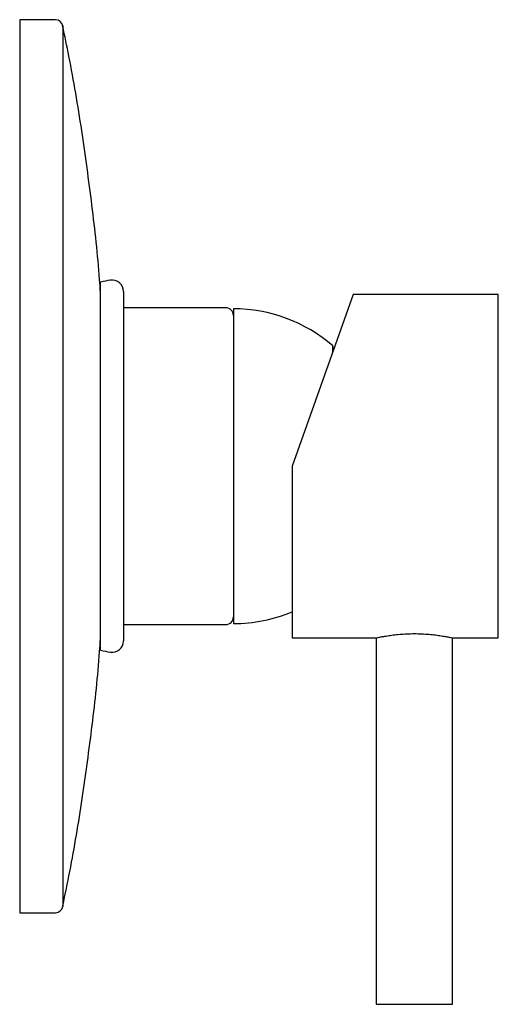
# Model space of a CAD drawing. Header units: millimetres. Extents: x 3940.72 to 3940.782, y 1800.333 to 1800.462.
import ezdxf

# ---------------------------------------------------------------- set-up
doc = ezdxf.new("R2010")
doc.units = ezdxf.units.MM
doc.layers.add('SANINDUSA', color=3, linetype='Continuous')

msp = doc.modelspace()

# ---------------------------------------------------------------- linework, layer by layer
at = {"layer": 'SANINDUSA'}
for p, q in [((3940.724399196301, 1800.461633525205), (3940.719714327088, 1800.461633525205)), ((3940.719714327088, 1800.461633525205), (3940.719714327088, 1800.344633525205)), ((3940.72537894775, 1800.460833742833), (3940.72537894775, 1800.345433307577)), ((3940.730314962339, 1800.379031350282), (3940.730314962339, 1800.427235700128)), ((3940.763414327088, 1800.425633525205), (3940.755414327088, 1800.403133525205)), ((3940.782414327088, 1800.425633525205), (3940.763414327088, 1800.425633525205)), ((3940.782414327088, 1800.380633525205), (3940.782414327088, 1800.425633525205)), ((3940.746714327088, 1800.423883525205), (3940.733247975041, 1800.423883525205)), ((3940.747714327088, 1800.423758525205), (3940.747714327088, 1800.382508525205)), ((3940.747714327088, 1800.422883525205), (3940.747714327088, 1800.403133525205)), ((3940.760717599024, 1800.418048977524), (3940.760717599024, 1800.418896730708)), ((3940.760769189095, 1800.418194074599), (3940.760769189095, 1800.418783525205)), ((3940.755414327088, 1800.403133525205), (3940.755414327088, 1800.380633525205)), ((3940.733247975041, 1800.382383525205), (3940.746714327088, 1800.382383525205)), ((3940.755414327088, 1800.380633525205), (3940.766414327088, 1800.380633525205)), ((3940.766414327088, 1800.380633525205), (3940.766414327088, 1800.332633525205)), ((3940.776414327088, 1800.380633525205), (3940.782414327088, 1800.380633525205)), ((3940.776414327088, 1800.332633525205), (3940.776414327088, 1800.380633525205)), ((3940.719714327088, 1800.344633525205), (3940.724399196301, 1800.344633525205)), ((3940.766414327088, 1800.332633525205), (3940.771414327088, 1800.332633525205)), ((3940.771414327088, 1800.332633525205), (3940.776414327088, 1800.332633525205))]:
    msp.add_line(p, q, dxfattribs=at)
for centre, radius, start, end in [((3940.724399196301, 1800.460633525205), 0.001000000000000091, 11.54968560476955, 90), ((3940.73331496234, 1800.416123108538), 0.01151041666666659, 98.61788116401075, 105.1076541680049), ((3940.731814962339, 1800.426020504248), 0.001499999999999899, 0, 98.61788116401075), ((3940.746714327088, 1800.422883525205), 0.001, 0, 90), ((3940.747714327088, 1800.403938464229), 0.01982006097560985, 48.99945617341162, 90), ((3940.760619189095, 1800.418783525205), 0.0001500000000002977, 0, 48.99945617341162), ((3940.746714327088, 1800.383383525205), 0.001, 270, 0), ((3940.747714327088, 1800.402328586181), 0.01982006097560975, 270, 292.8609032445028), ((3940.731814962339, 1800.380246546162), 0.001500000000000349, 261.3821188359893, 0), ((3940.73331496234, 1800.390143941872), 0.01151041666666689, 254.892345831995, 261.3821188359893), ((3940.724399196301, 1800.345633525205), 0.001000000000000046, 270, 348.4503143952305)]:
    msp.add_arc(centre, radius, start, end, dxfattribs=at)
for points, knots in [([(3940.730291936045, 1800.425870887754), (3940.730254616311, 1800.426438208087), (3940.730002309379, 1800.4302736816), (3940.72921514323, 1800.437362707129), (3940.727885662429, 1800.447127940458), (3940.72658332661, 1800.454956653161), (3940.725618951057, 1800.459503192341), (3940.725338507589, 1800.460825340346)], [0, 0, 0, 0, 0.04827863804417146, 0.326396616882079, 0.6053455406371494, 0.8852332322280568, 1, 1, 1, 1]), ([(3940.73331496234, 1800.426020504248), (3940.73331496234, 1800.42601959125), (3940.73331496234, 1800.426017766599), (3940.73331496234, 1800.426003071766), (3940.73331496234, 1800.425979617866), (3940.73331496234, 1800.425946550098), (3940.73331496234, 1800.425904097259), (3940.73331496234, 1800.425852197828), (3940.73331496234, 1800.425790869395), (3940.73331496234, 1800.425720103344), (3940.73331496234, 1800.42553949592), (3940.73331496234, 1800.425164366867), (3940.73331496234, 1800.424436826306), (3940.73331496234, 1800.423490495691), (3940.73331496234, 1800.422314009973), (3940.73331496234, 1800.420930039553), (3940.73331496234, 1800.419345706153), (3940.73331496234, 1800.417590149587), (3940.73331496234, 1800.415692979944), (3940.73331496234, 1800.413679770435), (3940.73331496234, 1800.411600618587), (3940.73331496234, 1800.409467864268), (3940.73331496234, 1800.406667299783), (3940.73331496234, 1800.403133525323), (3940.73331496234, 1800.399599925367), (3940.73331496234, 1800.396799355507), (3940.73331496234, 1800.394666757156), (3940.73331496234, 1800.392587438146), (3940.73331496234, 1800.390574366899), (3940.73331496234, 1800.388677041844), (3940.73331496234, 1800.386921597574), (3940.73331496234, 1800.38533712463), (3940.73331496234, 1800.38395323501), (3940.73331496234, 1800.382776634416), (3940.73331496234, 1800.381830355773), (3940.73331496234, 1800.381102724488), (3940.73331496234, 1800.380699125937), (3940.73331496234, 1800.380486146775), (3940.73331496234, 1800.380378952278), (3940.73331496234, 1800.380302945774), (3940.73331496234, 1800.380255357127), (3940.73331496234, 1800.380249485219), (3940.73331496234, 1800.380246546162)], [0, 0, 0, 0, 0.006487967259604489, 0.01296637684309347, 0.01943789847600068, 0.02590521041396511, 0.0323709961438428, 0.03883794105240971, 0.0453087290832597, 0.05178603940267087, 0.05827254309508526, 0.08914424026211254, 0.1200232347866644, 0.1521817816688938, 0.1843476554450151, 0.2171904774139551, 0.2500407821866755, 0.282883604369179, 0.3157339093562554, 0.3478924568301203, 0.3800583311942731, 0.4109300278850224, 0.4418090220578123, 0.5000010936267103, 0.5581931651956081, 0.5890648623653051, 0.6199438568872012, 0.6521024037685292, 0.6842682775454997, 0.7171110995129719, 0.7499614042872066, 0.7828042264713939, 0.8156545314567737, 0.8478130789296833, 0.8799789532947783, 0.9108506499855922, 0.9417296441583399, 0.953397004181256, 0.9650420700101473, 0.9766804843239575, 0.9883279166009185, 1, 1, 1, 1]), ([(3940.747714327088, 1800.403133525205), (3940.747714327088, 1800.402982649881), (3940.747714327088, 1800.402681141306), (3940.747714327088, 1800.402229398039), (3940.747714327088, 1800.401778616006), (3940.747714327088, 1800.401328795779), (3940.747714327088, 1800.400879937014), (3940.747714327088, 1800.400432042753), (3940.747714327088, 1800.39998510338), (3940.747714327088, 1800.399059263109), (3940.747714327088, 1800.397667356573), (3940.747714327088, 1800.395827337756), (3940.747714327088, 1800.394032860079), (3940.747714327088, 1800.391710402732), (3940.747714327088, 1800.389068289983), (3940.747714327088, 1800.386923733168), (3940.747714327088, 1800.385566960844), (3940.747714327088, 1800.384750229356), (3940.747714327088, 1800.384122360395), (3940.747714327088, 1800.383789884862), (3940.747714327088, 1800.383623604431), (3940.747714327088, 1800.383549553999), (3940.747714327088, 1800.383488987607), (3940.747714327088, 1800.383441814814), (3940.747714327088, 1800.383408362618), (3940.747714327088, 1800.383387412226), (3940.747714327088, 1800.383384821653), (3940.747714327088, 1800.383383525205)], [0, 0, 0, 0, 0.01459943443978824, 0.0291754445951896, 0.04373563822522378, 0.05828764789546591, 0.07283911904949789, 0.08739769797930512, 0.1019710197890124, 0.1165666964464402, 0.1783206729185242, 0.2400915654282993, 0.3044197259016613, 0.3687648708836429, 0.5000003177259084, 0.631235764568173, 0.695563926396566, 0.7599090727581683, 0.8216630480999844, 0.8834339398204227, 0.9001105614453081, 0.9167600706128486, 0.9333938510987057, 0.9500233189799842, 0.9666598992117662, 0.9833150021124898, 1, 1, 1, 1]), ([(3940.766414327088, 1800.380633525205), (3940.766414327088, 1800.380633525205), (3940.76644691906, 1800.380640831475), (3940.766574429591, 1800.380668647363), (3940.766670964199, 1800.380689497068), (3940.766922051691, 1800.380741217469), (3940.767075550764, 1800.380771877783), (3940.767438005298, 1800.380839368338), (3940.767648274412, 1800.380876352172), (3940.768107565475, 1800.380949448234), (3940.768358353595, 1800.380985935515), (3940.768903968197, 1800.381054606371), (3940.76919313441, 1800.381085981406), (3940.769793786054, 1800.381138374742), (3940.770109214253, 1800.381159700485), (3940.770755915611, 1800.381188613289), (3940.771083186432, 1800.381196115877), (3940.771745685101, 1800.381196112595), (3940.7720711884, 1800.381188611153), (3940.772711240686, 1800.381160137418), (3940.773029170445, 1800.381138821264), (3940.77363385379, 1800.381086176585), (3940.77392049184, 1800.381055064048), (3940.774462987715, 1800.380986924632), (3940.774719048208, 1800.380949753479), (3940.775178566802, 1800.380876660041), (3940.775385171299, 1800.38084035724), (3940.77575080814, 1800.380772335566), (3940.775905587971, 1800.380741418), (3940.776155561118, 1800.380689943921), (3940.776252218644, 1800.380669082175), (3940.776381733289, 1800.380640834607), (3940.776414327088, 1800.380633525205), (3940.776414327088, 1800.380633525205)], [0, 0, 0, 0, 0.0625, 0.0625, 0.125, 0.125, 0.1875, 0.1875, 0.25, 0.25, 0.3125, 0.3125, 0.375, 0.375, 0.4375, 0.4375, 0.5, 0.5, 0.5625, 0.5625, 0.625, 0.625, 0.6875, 0.6875, 0.75, 0.75, 0.8125, 0.8125, 0.875, 0.875, 0.9375, 0.9375, 1, 1, 1, 1]), ([(3940.725358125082, 1800.345533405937), (3940.725673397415, 1800.347037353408), (3940.726650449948, 1800.351698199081), (3940.727953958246, 1800.359586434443), (3940.729247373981, 1800.369188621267), (3940.730018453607, 1800.376180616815), (3940.730266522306, 1800.379973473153), (3940.730303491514, 1800.380538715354)], [0, 0, 0, 0, 0.1303001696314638, 0.4038099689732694, 0.6776873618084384, 0.9519663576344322, 1, 1, 1, 1])]:
    msp.add_open_spline(points, degree=3, knots=knots, dxfattribs=at)

doc.saveas('drawing.dxf')
